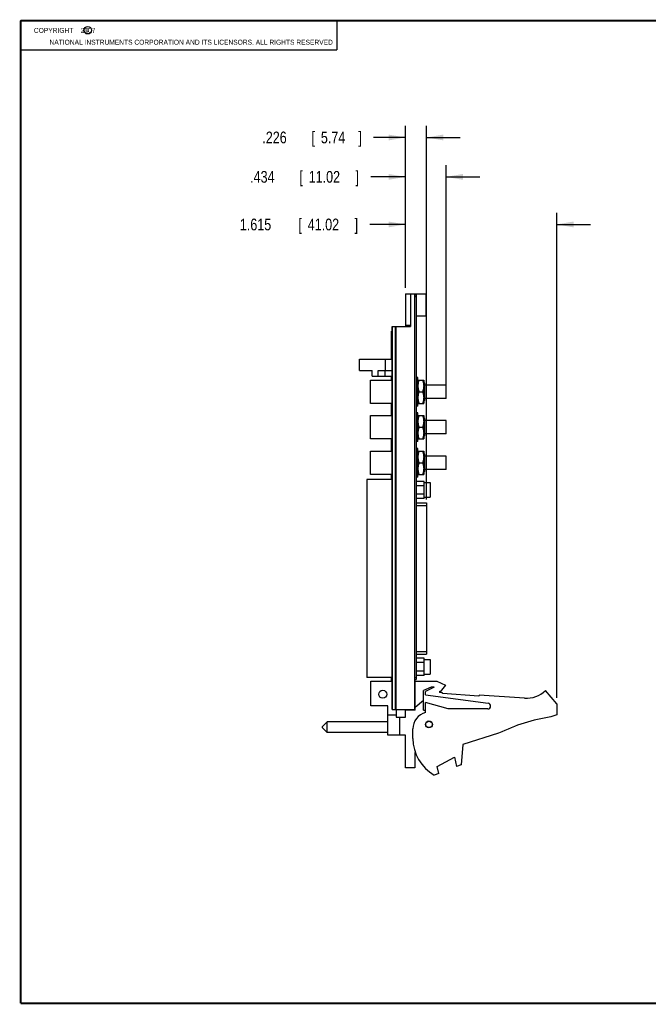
# Model space of a CAD drawing. Header units: inches. Extents: x 0.2 to 16.8, y 0.1 to 10.8.
# Tile 1 of 11: x 0.2 to 7, y 0.2 to 10.8. Entities that reach past the tile are written whole.
import ezdxf

# ---------------------------------------------------------------- set-up
doc = ezdxf.new("R2010")
doc.units = ezdxf.units.IN
doc.header["$LTSCALE"] = 0.935
doc.header["$MEASUREMENT"] = 0
doc.layers.get('0').update_dxf_attribs({"linetype": 'CONTINUOUS'})
doc.layers.add('DIMENSIONS', color=7, linetype='CONTINUOUS')
doc.styles.get("Standard").update_dxf_attribs({"font": 'txt', "width": 0.8})
doc.dimstyles.new('DIMSTYLE_1', dxfattribs={"dimtxt": 0.125, "dimasz": 0.18, "dimexe": 0.18, "dimexo": 0.0625, "dimgap": 0.09, "dimtad": 0, "dimtih": 1, "dimtoh": 1, "dimdec": 3, "dimzin": 4, "dimdsep": 46, "dimtxsty": 'STANDARD', "dimblk": '_FILLED', "dimblk1": '_FILLED', "dimblk2": '_FILLED', "dimcen": 0.09, "dimadec": 0, "dimazin": 0, "dimtp": 0.01, "dimtm": 0.01, "dimtfac": 1, "dimtdec": 3, "dimtofl": 0, "dimtmove": 0, "dimatfit": 3, "dimldrblk": '_FILLED', "dimfxl": 1, "dimtolj": 1, "dimtzin": 4, "dimarcsym": 0})

# ---------------------------------------------------------------- blocks, each defined once
blk = doc.blocks.new('_FILLED')
at = {"color": 0, "linetype": 'BYBLOCK'}
blk.add_solid([(0, 0), (-1, 0.174), (-1, -0.174)], dxfattribs=at)
blk = doc.blocks.new('*D8')
at = {"layer": 'DIMENSIONS', "color": 2, "linetype": 'CONTINUOUS'}
for p, q in [((4.357, 7.902), (4.357, 8.706)), ((5.972, 3.522), (5.972, 8.706)), ((4.357, 8.581), (3.978, 8.581)), ((5.972, 8.581), (6.332, 8.581))]:
    blk.add_line(p, q, dxfattribs=at)
at = {"layer": 'DIMENSIONS', "color": 2, "linetype": 'CONTINUOUS', "xscale": 0.18, "yscale": 0.18, "zscale": 0.18}
blk.add_blockref('_FILLED', (4.357, 8.581), dxfattribs=at)
at = {"layer": 'DIMENSIONS', "color": 2, "linetype": 'CONTINUOUS', "xscale": 0.18, "yscale": 0.18, "zscale": 0.18, "rotation": 180}
blk.add_blockref('_FILLED', (5.972, 8.581), dxfattribs=at)
at = {"layer": 'DIMENSIONS', "color": 2, "linetype": 'CONTINUOUS', "width": 0.8}
for s, p in [('1.615', (2.59, 8.518)), ('[', (3.215, 8.518)), ('41.02', (3.315, 8.518)), (']', (3.815, 8.518))]:
    blk.add_text(s, height=0.125, dxfattribs=at).set_placement(p)
blk = doc.blocks.new('*D9')
at = {"layer": 'DIMENSIONS', "color": 2, "linetype": 'CONTINUOUS'}
for p, q in [((4.357, 7.902), (4.357, 9.214)), ((4.791, 6.856), (4.791, 9.214)), ((4.357, 9.089), (3.988, 9.089)), ((4.791, 9.089), (5.151, 9.089))]:
    blk.add_line(p, q, dxfattribs=at)
at = {"layer": 'DIMENSIONS', "color": 2, "linetype": 'CONTINUOUS', "xscale": 0.18, "yscale": 0.18, "zscale": 0.18}
blk.add_blockref('_FILLED', (4.357, 9.089), dxfattribs=at)
at = {"layer": 'DIMENSIONS', "color": 2, "linetype": 'CONTINUOUS', "xscale": 0.18, "yscale": 0.18, "zscale": 0.18, "rotation": 180}
blk.add_blockref('_FILLED', (4.791, 9.089), dxfattribs=at)
at = {"layer": 'DIMENSIONS', "color": 2, "linetype": 'CONTINUOUS', "width": 0.8}
for s, p in [('.434', (2.7, 9.027)), ('[', (3.225, 9.027)), ('11.02', (3.325, 9.027)), (']', (3.825, 9.027))]:
    blk.add_text(s, height=0.125, dxfattribs=at).set_placement(p)
blk = doc.blocks.new('*D10')
at = {"layer": 'DIMENSIONS', "color": 2, "linetype": 'CONTINUOUS'}
for p, q in [((4.357, 7.902), (4.357, 9.635)), ((4.583, 5.642), (4.583, 9.635)), ((4.357, 9.51), (4.017, 9.51)), ((4.583, 9.51), (4.943, 9.51))]:
    blk.add_line(p, q, dxfattribs=at)
at = {"layer": 'DIMENSIONS', "color": 2, "linetype": 'CONTINUOUS', "xscale": 0.18, "yscale": 0.18, "zscale": 0.18}
blk.add_blockref('_FILLED', (4.357, 9.51), dxfattribs=at)
at = {"layer": 'DIMENSIONS', "color": 2, "linetype": 'CONTINUOUS', "xscale": 0.18, "yscale": 0.18, "zscale": 0.18, "rotation": 180}
blk.add_blockref('_FILLED', (4.583, 9.51), dxfattribs=at)
at = {"layer": 'DIMENSIONS', "color": 2, "linetype": 'CONTINUOUS', "width": 0.8}
for s, p in [('.226', (2.83, 9.448)), ('[', (3.355, 9.448)), (']', (3.855, 9.448)), ('5.74', (3.455, 9.448))]:
    blk.add_text(s, height=0.125, dxfattribs=at).set_placement(p)

msp = doc.modelspace()

# ---------------------------------------------------------------- linework, layer by layer
at = {"color": 2, "linetype": 'CONTINUOUS'}
for p, q in [((0.25, 10.7586), (3.625, 10.7586)), ((0.25, 10.7586), (0.25, 10.4456)), ((3.625, 10.7586), (3.625, 10.4456)), ((0.25, 10.4456), (3.625, 10.4456))]:
    msp.add_line(p, q, dxfattribs=at)
at = {"color": 7, "linetype": 'CONTINUOUS'}
for p, q in [((4.357, 7.8398), (4.357, 7.4897)), ((4.357, 7.8398), (4.457, 7.8398)), ((4.411, 7.8398), (4.411, 7.4897)), ((4.457, 3.3967), (4.457, 7.8403)), ((4.457, 7.8403), (4.577, 7.8403)), ((4.457, 7.8297), (4.472, 7.8297)), ((4.457, 7.8098), (4.472, 7.8098)), ((4.472, 7.8297), (4.472, 3.7197)), ((4.577, 7.8403), (4.577, 7.6033)), ((4.472, 7.6033), (4.577, 7.6033)), ((4.2169, 3.3967), (4.2169, 7.4897)), ((4.2169, 7.4897), (4.411, 7.4897)), ((4.2204, 3.3967), (4.2204, 7.4897)), ((4.2524, 3.3967), (4.2524, 7.4897)), ((4.257, 3.3967), (4.257, 7.4897)), ((4.357, 7.5053), (4.411, 7.5053)), ((4.208, 7.1407), (4.208, 7.4398)), ((4.208, 7.4398), (4.217, 7.4398)), ((4.2118, 7.1407), (4.2118, 7.4398)), ((3.867, 7.0207), (3.867, 7.1407)), ((3.867, 7.1407), (4.2169, 7.1407)), ((4.1462, 7.0207), (4.1462, 7.1407)), ((3.867, 7.0207), (4.002, 7.0207)), ((4.002, 6.9607), (4.002, 7.0207)), ((4.002, 6.9607), (4.2169, 6.9607)), ((4.065, 6.9607), (4.065, 7.0207)), ((4.065, 7.0207), (4.2169, 7.0207)), ((4.1402, 6.9607), (4.1402, 7.0207)), ((4.208, 6.9188), (4.208, 6.9607)), ((4.2118, 6.9188), (4.2118, 6.9607)), ((4.49, 6.9467), (4.472, 6.9467)), ((4.49, 6.6407), (4.49, 6.9467)), ((3.986, 6.6688), (3.986, 6.9188)), ((3.986, 6.9188), (4.2169, 6.9188)), ((4.49, 6.9177), (4.4905, 6.9188)), ((4.4905, 6.9188), (4.5524, 6.9188)), ((4.5524, 6.9188), (4.553, 6.9177)), ((4.553, 6.9177), (4.553, 6.6697)), ((4.566, 6.8867), (4.553, 6.8867)), ((4.566, 6.7008), (4.566, 6.8867)), ((4.791, 6.8652), (4.566, 6.8652)), ((4.791, 6.7222), (4.791, 6.8652)), ((4.5017, 6.7938), (4.5412, 6.7938)), ((4.2169, 6.6688), (3.986, 6.6688)), ((4.208, 6.5388), (4.208, 6.6688)), ((4.2118, 6.5388), (4.2118, 6.6688)), ((4.49, 6.6407), (4.472, 6.6407)), ((4.49, 6.6697), (4.4905, 6.6688)), ((4.4905, 6.6688), (4.5524, 6.6688)), ((4.5524, 6.6688), (4.553, 6.6697)), ((4.566, 6.7008), (4.553, 6.7008)), ((4.791, 6.7222), (4.566, 6.7222)), ((3.986, 6.2888), (3.986, 6.5388)), ((3.986, 6.5388), (4.2169, 6.5388)), ((4.49, 6.5667), (4.472, 6.5667)), ((4.49, 6.2607), (4.49, 6.5667)), ((4.49, 6.5377), (4.4905, 6.5388)), ((4.4905, 6.5388), (4.5524, 6.5388)), ((4.5524, 6.5388), (4.553, 6.5377)), ((4.553, 6.5377), (4.553, 6.2897)), ((4.566, 6.5067), (4.553, 6.5067)), ((4.566, 6.3208), (4.566, 6.5067)), ((4.791, 6.4852), (4.566, 6.4852)), ((4.791, 6.3422), (4.791, 6.4852)), ((4.5017, 6.4138), (4.5412, 6.4138)), ((4.566, 6.3208), (4.553, 6.3208)), ((4.791, 6.3422), (4.566, 6.3422)), ((4.2169, 6.2888), (3.986, 6.2888)), ((4.208, 6.1588), (4.208, 6.2888)), ((4.2118, 6.1588), (4.2118, 6.2888)), ((4.49, 6.2607), (4.472, 6.2607)), ((4.49, 6.2897), (4.4905, 6.2888)), ((4.4905, 6.2888), (4.5524, 6.2888)), ((4.5524, 6.2888), (4.553, 6.2897)), ((3.986, 5.9088), (3.986, 6.1588)), ((3.986, 6.1588), (4.2169, 6.1588)), ((4.49, 6.1867), (4.472, 6.1867)), ((4.49, 5.8807), (4.49, 6.1867)), ((4.49, 6.1578), (4.4905, 6.1588)), ((4.4905, 6.1588), (4.5524, 6.1588)), ((4.5524, 6.1588), (4.553, 6.1578)), ((4.553, 6.1578), (4.553, 5.9097)), ((4.566, 6.1267), (4.553, 6.1267)), ((4.566, 5.9408), (4.566, 6.1267)), ((4.791, 6.1052), (4.566, 6.1052)), ((4.791, 5.9623), (4.791, 6.1052)), ((4.5017, 6.0338), (4.5412, 6.0338)), ((4.2169, 5.9088), (3.986, 5.9088)), ((4.208, 5.8562), (4.208, 5.9088)), ((4.2118, 5.8562), (4.2118, 5.9088)), ((4.49, 5.9097), (4.4905, 5.9088)), ((4.4905, 5.9088), (4.5524, 5.9088)), ((4.5524, 5.9088), (4.553, 5.9097)), ((4.566, 5.9408), (4.553, 5.9408)), ((4.791, 5.9623), (4.566, 5.9623)), ((3.9451, 5.8562), (3.9451, 3.7421)), ((4.2169, 5.8562), (3.9451, 5.8562)), ((4.49, 5.8807), (4.472, 5.8807)), ((4.5589, 5.835), (4.472, 5.835)), ((4.5589, 5.7895), (4.472, 5.7895)), ((4.5589, 5.6531), (4.5589, 5.835)), ((4.5589, 5.8228), (4.6219, 5.8228)), ((4.6219, 5.8228), (4.6219, 5.6653)), ((4.5589, 5.6986), (4.472, 5.6986)), ((4.5589, 5.6531), (4.472, 5.6531)), ((4.472, 5.6072), (4.5829, 5.6072)), ((4.472, 5.5797), (4.5829, 5.5797)), ((4.5589, 5.6653), (4.6219, 5.6653)), ((4.5829, 5.6072), (4.5829, 3.9911)), ((4.472, 4.0186), (4.5829, 4.0186)), ((4.472, 3.9911), (4.5829, 3.9911)), ((4.5589, 3.9452), (4.472, 3.9452)), ((4.5589, 3.8997), (4.472, 3.8997)), ((4.5589, 3.7634), (4.5589, 3.9452)), ((4.5589, 3.933), (4.6219, 3.933)), ((4.6219, 3.933), (4.6219, 3.7755)), ((4.5589, 3.8088), (4.472, 3.8088)), ((4.2169, 3.7421), (3.9451, 3.7421)), ((3.987, 3.6997), (4.2169, 3.6997)), ((3.987, 3.4367), (3.987, 3.6997)), ((4.208, 3.6997), (4.208, 3.7421)), ((4.2118, 3.6997), (4.2118, 3.7421)), ((4.457, 3.7397), (4.472, 3.7397)), ((4.457, 3.7197), (4.472, 3.7197)), ((4.462, 3.6997), (4.692, 3.6997)), ((4.462, 3.3897), (4.462, 3.6997)), ((4.5589, 3.7634), (4.472, 3.7634)), ((4.5589, 3.7755), (4.6219, 3.7755)), ((4.692, 3.6997), (4.787, 3.6568)), ((4.6338, 3.6368), (4.552, 3.5997)), ((4.552, 3.3897), (4.552, 3.5997)), ((4.666, 3.6368), (4.572, 3.5897)), ((4.572, 3.5547), (4.572, 3.5897)), ((4.666, 3.6368), (4.6338, 3.6368)), ((4.727, 3.5867), (4.722, 3.5943)), ((4.722, 3.5943), (4.722, 3.5798)), ((4.7539, 3.5777), (4.722, 3.5798)), ((4.787, 3.6568), (4.727, 3.5867)), ((4.7532, 3.5677), (4.7539, 3.5777)), ((5.972, 3.4598), (5.852, 3.5997)), ((4.552, 3.4961), (4.462, 3.4188)), ((4.572, 3.5547), (5.241, 3.4645)), ((4.812, 3.4047), (4.572, 3.4747)), ((4.572, 3.3647), (4.572, 3.4747)), ((5.1424, 3.5422), (4.7532, 3.5677)), ((5.1424, 3.5422), (5.1431, 3.5522)), ((5.6284, 3.5204), (5.1431, 3.5522)), ((4.171, 3.4367), (3.987, 3.4367)), ((4.171, 3.1248), (4.171, 3.4367)), ((4.2169, 3.3967), (4.457, 3.3967)), ((4.259, 3.3967), (4.259, 3.3148)), ((4.357, 3.3148), (4.357, 3.3967)), ((4.462, 3.3897), (4.357, 3.3897)), ((4.552, 3.3897), (4.572, 3.3897)), ((5.237, 3.4047), (4.812, 3.4047)), ((5.972, 3.4598), (5.972, 3.3397)), ((3.521, 3.2673), (3.471, 3.2172)), ((4.171, 3.2673), (3.521, 3.2673)), ((3.521, 3.1522), (3.521, 3.2673)), ((4.171, 3.3397), (4.259, 3.3397)), ((4.259, 3.3148), (4.357, 3.3148)), ((4.293, 3.3148), (4.293, 3.1248)), ((5.972, 3.3397), (5.91, 3.3202)), ((3.471, 3.2022), (3.471, 3.2172)), ((3.521, 3.1522), (3.471, 3.2022)), ((4.437, 3.0897), (4.437, 3.1905)), ((4.171, 3.1522), (3.521, 3.1522)), ((4.359, 3.1248), (4.171, 3.1248)), ((4.359, 2.7748), (4.359, 3.1248)), ((5.352, 3.1445), (4.972, 3.0248)), ((4.972, 3.0248), (4.952, 2.8077)), ((4.4628, 2.9396), (4.457, 2.9348)), ((4.457, 2.9348), (4.457, 2.7748)), ((4.698, 2.7885), (4.882, 2.8885)), ((4.882, 2.8885), (4.902, 2.7885)), ((4.457, 2.7748), (4.359, 2.7748)), ((4.7126, 2.7157), (4.698, 2.7885)), ((4.952, 2.8077), (4.902, 2.7885)), ((4.7126, 2.7157), (4.666, 2.6978))]:
    msp.add_line(p, q, dxfattribs=at)
at = {"color": 7, "linetype": 'CONTINUOUS', "const_width": 0.02}
for points in [[(0.25, 10.7586), (0.25, 0.2586)], [(16.75, 10.7586), (0.25, 10.7586)], [(0.25, 0.2586), (16.75, 0.2586)]]:
    msp.add_lwpolyline(points, dxfattribs=at)
at = {"color": 2, "linetype": 'CONTINUOUS'}
msp.add_circle((0.9659, 10.6562), 0.0403, dxfattribs=at)
at = {"color": 7, "linetype": 'CONTINUOUS'}
for centre, radius in [((4.116, 3.5617), 0.0425), ((4.609, 3.2397), 0.0365), ((4.609, 3.2397), 0.035)]:
    msp.add_circle(centre, radius, dxfattribs=at)
for centre, radius, start, end in [((5.648, 3.8197), 0.3, 266.25328, 312.83343), ((5.237, 3.4348), 0.03, 270, 82.31552), ((4.617, 3.1905), 0.18, 104.47751, 180), ((6.2333, 1.3202), 2.026, 99.18331, 115.78554), ((4.887, 3.0897), 0.45, 180, 240.58636)]:
    msp.add_arc(centre, radius, start, end, dxfattribs=at)
for points in [[(4.5017, 6.9188), (4.501, 6.9168), (4.4998, 6.9128), (4.498, 6.9069), (4.4965, 6.9011), (4.4951, 6.8954), (4.4939, 6.8898), (4.4929, 6.8842), (4.492, 6.8786), (4.4914, 6.873), (4.4909, 6.8674), (4.4906, 6.8618), (4.4905, 6.8563), (4.4906, 6.8507), (4.4909, 6.8451), (4.4914, 6.8395), (4.492, 6.8339), (4.4929, 6.8283), (4.4939, 6.8227), (4.4951, 6.8171), (4.4965, 6.8114), (4.498, 6.8056), (4.4998, 6.7997), (4.501, 6.7957), (4.5017, 6.7938)], [(4.5412, 6.9188), (4.5419, 6.9168), (4.5431, 6.9128), (4.5449, 6.9069), (4.5464, 6.9011), (4.5478, 6.8954), (4.549, 6.8898), (4.55, 6.8842), (4.5509, 6.8786), (4.5516, 6.873), (4.552, 6.8674), (4.5523, 6.8618), (4.5524, 6.8563), (4.5523, 6.8507), (4.552, 6.8451), (4.5516, 6.8395), (4.5509, 6.8339), (4.55, 6.8283), (4.549, 6.8227), (4.5478, 6.8171), (4.5464, 6.8114), (4.5449, 6.8056), (4.5431, 6.7997), (4.5419, 6.7957), (4.5412, 6.7938)], [(4.5017, 6.7938), (4.501, 6.7918), (4.4998, 6.7878), (4.498, 6.7819), (4.4965, 6.7761), (4.4951, 6.7704), (4.4939, 6.7648), (4.4929, 6.7592), (4.492, 6.7536), (4.4914, 6.748), (4.4909, 6.7424), (4.4906, 6.7368), (4.4905, 6.7313), (4.4906, 6.7257), (4.4909, 6.7201), (4.4914, 6.7145), (4.492, 6.7089), (4.4929, 6.7033), (4.4939, 6.6977), (4.4951, 6.6921), (4.4965, 6.6864), (4.498, 6.6806), (4.4998, 6.6747), (4.501, 6.6707), (4.5017, 6.6688)], [(4.5412, 6.7938), (4.5419, 6.7918), (4.5431, 6.7878), (4.5449, 6.7819), (4.5464, 6.7761), (4.5478, 6.7704), (4.549, 6.7648), (4.55, 6.7592), (4.5509, 6.7536), (4.5516, 6.748), (4.552, 6.7424), (4.5523, 6.7368), (4.5524, 6.7313), (4.5523, 6.7257), (4.552, 6.7201), (4.5516, 6.7145), (4.5509, 6.7089), (4.55, 6.7033), (4.549, 6.6977), (4.5478, 6.6921), (4.5464, 6.6864), (4.5449, 6.6806), (4.5431, 6.6747), (4.5419, 6.6707), (4.5412, 6.6688)], [(4.5017, 6.5388), (4.501, 6.5368), (4.4998, 6.5328), (4.498, 6.5269), (4.4965, 6.5211), (4.4951, 6.5154), (4.4939, 6.5098), (4.4929, 6.5042), (4.492, 6.4986), (4.4914, 6.493), (4.4909, 6.4874), (4.4906, 6.4818), (4.4905, 6.4763), (4.4906, 6.4707), (4.4909, 6.4651), (4.4914, 6.4595), (4.492, 6.4539), (4.4929, 6.4483), (4.4939, 6.4427), (4.4951, 6.4371), (4.4965, 6.4314), (4.498, 6.4256), (4.4998, 6.4197), (4.501, 6.4157), (4.5017, 6.4138)], [(4.5412, 6.5388), (4.5419, 6.5368), (4.5431, 6.5328), (4.5449, 6.5269), (4.5464, 6.5211), (4.5478, 6.5154), (4.549, 6.5098), (4.55, 6.5042), (4.5509, 6.4986), (4.5516, 6.493), (4.552, 6.4874), (4.5523, 6.4818), (4.5524, 6.4763), (4.5523, 6.4707), (4.552, 6.4651), (4.5516, 6.4595), (4.5509, 6.4539), (4.55, 6.4483), (4.549, 6.4427), (4.5478, 6.4371), (4.5464, 6.4314), (4.5449, 6.4256), (4.5431, 6.4197), (4.5419, 6.4157), (4.5412, 6.4138)], [(4.5017, 6.4138), (4.501, 6.4118), (4.4998, 6.4078), (4.498, 6.4019), (4.4965, 6.3961), (4.4951, 6.3904), (4.4939, 6.3848), (4.4929, 6.3792), (4.492, 6.3736), (4.4914, 6.368), (4.4909, 6.3624), (4.4906, 6.3568), (4.4905, 6.3513), (4.4906, 6.3457), (4.4909, 6.3401), (4.4914, 6.3345), (4.492, 6.3289), (4.4929, 6.3233), (4.4939, 6.3177), (4.4951, 6.3121), (4.4965, 6.3064), (4.498, 6.3006), (4.4998, 6.2947), (4.501, 6.2907), (4.5017, 6.2888)], [(4.5412, 6.4138), (4.5419, 6.4118), (4.5431, 6.4078), (4.5449, 6.4019), (4.5464, 6.3961), (4.5478, 6.3904), (4.549, 6.3848), (4.55, 6.3792), (4.5509, 6.3736), (4.5516, 6.368), (4.552, 6.3624), (4.5523, 6.3568), (4.5524, 6.3513), (4.5523, 6.3457), (4.552, 6.3401), (4.5516, 6.3345), (4.5509, 6.3289), (4.55, 6.3233), (4.549, 6.3177), (4.5478, 6.3121), (4.5464, 6.3064), (4.5449, 6.3006), (4.5431, 6.2947), (4.5419, 6.2907), (4.5412, 6.2888)], [(4.5017, 6.1588), (4.501, 6.1568), (4.4998, 6.1528), (4.498, 6.1469), (4.4965, 6.1411), (4.4951, 6.1354), (4.4939, 6.1298), (4.4929, 6.1242), (4.492, 6.1186), (4.4914, 6.113), (4.4909, 6.1074), (4.4906, 6.1018), (4.4905, 6.0963), (4.4906, 6.0907), (4.4909, 6.0851), (4.4914, 6.0795), (4.492, 6.0739), (4.4929, 6.0683), (4.4939, 6.0627), (4.4951, 6.0571), (4.4965, 6.0514), (4.498, 6.0456), (4.4998, 6.0397), (4.501, 6.0357), (4.5017, 6.0338)], [(4.5412, 6.1588), (4.5419, 6.1568), (4.5431, 6.1528), (4.5449, 6.1469), (4.5464, 6.1411), (4.5478, 6.1354), (4.549, 6.1298), (4.55, 6.1242), (4.5509, 6.1186), (4.5516, 6.113), (4.552, 6.1074), (4.5523, 6.1018), (4.5524, 6.0963), (4.5523, 6.0907), (4.552, 6.0851), (4.5516, 6.0795), (4.5509, 6.0739), (4.55, 6.0683), (4.549, 6.0627), (4.5478, 6.0571), (4.5464, 6.0514), (4.5449, 6.0456), (4.5431, 6.0397), (4.5419, 6.0357), (4.5412, 6.0338)], [(4.5017, 6.0338), (4.501, 6.0318), (4.4998, 6.0278), (4.498, 6.0219), (4.4965, 6.0161), (4.4951, 6.0104), (4.4939, 6.0048), (4.4929, 5.9992), (4.492, 5.9936), (4.4914, 5.988), (4.4909, 5.9824), (4.4906, 5.9768), (4.4905, 5.9713), (4.4906, 5.9657), (4.4909, 5.9601), (4.4914, 5.9545), (4.492, 5.9489), (4.4929, 5.9433), (4.4939, 5.9377), (4.4951, 5.9321), (4.4965, 5.9264), (4.498, 5.9206), (4.4998, 5.9147), (4.501, 5.9107), (4.5017, 5.9088)], [(4.5412, 6.0338), (4.5419, 6.0318), (4.5431, 6.0278), (4.5449, 6.0219), (4.5464, 6.0161), (4.5478, 6.0104), (4.549, 6.0048), (4.55, 5.9992), (4.5509, 5.9936), (4.5516, 5.988), (4.552, 5.9824), (4.5523, 5.9768), (4.5524, 5.9713), (4.5523, 5.9657), (4.552, 5.9601), (4.5516, 5.9545), (4.5509, 5.9489), (4.55, 5.9433), (4.549, 5.9377), (4.5478, 5.9321), (4.5464, 5.9264), (4.5449, 5.9206), (4.5431, 5.9147), (4.5419, 5.9107), (4.5412, 5.9088)]]:
    msp.add_open_spline(points, degree=3, knots=[0, 0, 0, 0, 0.0494803, 0.097535, 0.1444097, 0.1903438, 0.2355718, 0.2802738, 0.324587, 0.3686389, 0.4125067, 0.4562797, 0.5, 0.5437203, 0.5874933, 0.6313611, 0.675413, 0.7197262, 0.7644282, 0.8096562, 0.8555903, 0.902465, 0.9505197, 1, 1, 1, 1], dxfattribs=at)

# ---------------------------------------------------------------- texts
at = {"color": 2, "linetype": 'CONTINUOUS', "width": 0.8}
for s, p in [('c', (0.946, 10.6363)), ('NATIONAL INSTRUMENTS CORPORATION AND ITS LICENSORS. ALL RIGHTS RESERVED', (0.5583, 10.5016))]:
    msp.add_text(s, height=0.053, dxfattribs=at).set_placement(p)
at = {"color": 2, "linetype": 'CONTINUOUS', "insert": (0.3125, 10.6805), "char_height": 0.053, "width": 0.8904, "attachment_point": 1}
msp.add_mtext('    COPYRIGHT    2007', dxfattribs=at)

# ---------------------------------------------------------------- dimensions: what is measured, and where the dimension line sits
at = {"layer": 'DIMENSIONS', "color": 2, "linetype": 'CONTINUOUS'}
for base, p2, picture, middle in [((4.5829, 9.5102), (4.5829, 5.6422), '*D10', (3.3923, 9.5102)), ((4.791, 9.0893), (4.791, 6.8563), '*D9', (3.3127, 9.0893)), ((5.972, 8.5809), (5.972, 3.5223), '*D8', (3.2529, 8.5809))]:
    dim = msp.add_linear_dim(base=base, p1=(4.357, 7.9023), p2=p2, dimstyle='DIMSTYLE_1', dxfattribs=at)
    dim.commit()
    dim.dimension.update_dxf_attribs({"geometry": picture, "text_midpoint": middle, "dimtype": 160})

doc.saveas('drawing.dxf')
